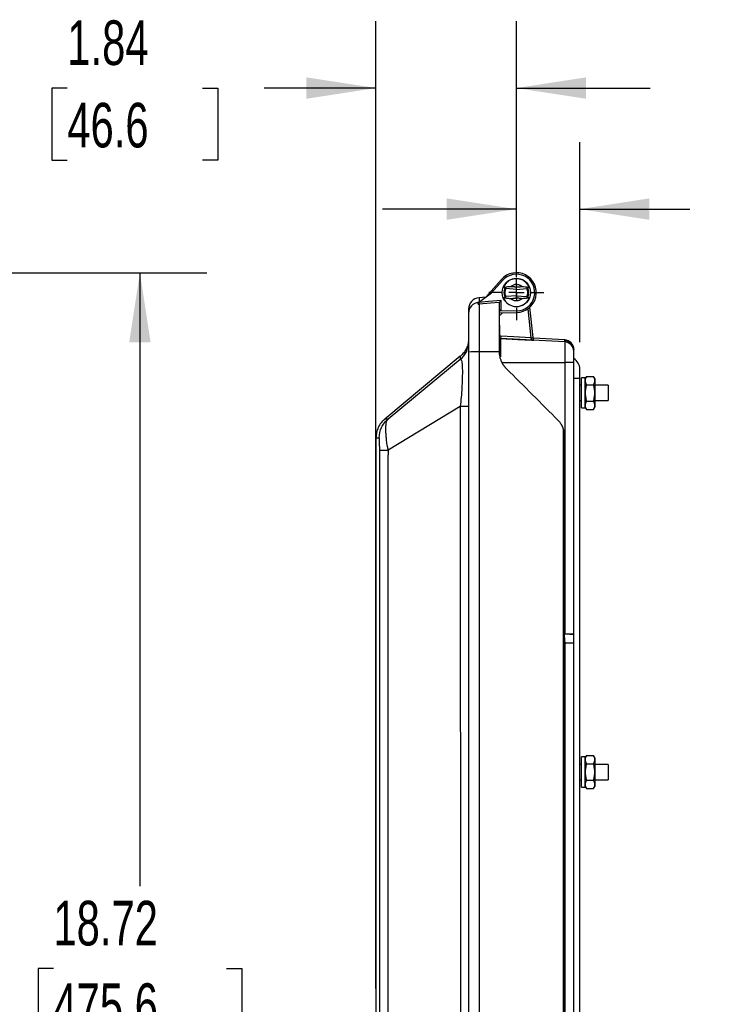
# Model space of a CAD drawing. Header units: inches. Extents: x 1.7 to 75.2, y 1.7 to 57.7.
# Tile 8 of 34: x 34.1 to 43.2, y 20.1 to 33. Entities that reach past the tile are written whole.
import ezdxf

# ---------------------------------------------------------------- set-up
doc = ezdxf.new("R2010")
doc.units = ezdxf.units.IN
doc.header["$LTSCALE"] = 7
doc.header["$MEASUREMENT"] = 0
doc.linetypes.add('CENTERX2', pattern=[0.8, 0.5, -0.1, 0.1, -0.1])
doc.layers.add('CENTER', color=40, linetype='CENTERX2')
doc.layers.add('DIMENSIONS', color=140, linetype='Continuous', lineweight=25)
doc.styles.add('SLDTEXTSTYLE0', font='TXT', dxfattribs={"width": 0.7})
doc.dimstyles.new('SLDDIMSTYLE0', dxfattribs={"dimtxt": 0.594727, "dimasz": 0.91, "dimexe": 0, "dimexo": 0.0625, "dimgap": 0.148682, "dimtad": 0, "dimtih": 1, "dimtoh": 1, "dimrnd": 1e-09, "dimzin": 12, "dimdsep": 46, "dimtxsty": 'SLDTEXTSTYLE0', "dimsah": 1, "dimcen": 0.09, "dimadec": 0, "dimazin": 3, "dimtfac": 1, "dimtofl": 0, "dimtmove": 0, "dimatfit": 3, "dimfxl": 0, "dimfrac": 2, "dimtolj": 1, "dimtzin": 12, "dimarcsym": 0})
doc.dimstyles.new('SLDDIMSTYLE1', dxfattribs={"dimtxt": 0.594727, "dimasz": 0.91, "dimexe": 0, "dimexo": 0.0625, "dimgap": 0.148682, "dimtad": 0, "dimtih": 1, "dimtoh": 1, "dimrnd": 1e-09, "dimdsep": 46, "dimtxsty": 'SLDTEXTSTYLE0', "dimsah": 1, "dimcen": 0.09, "dimadec": 0, "dimazin": 2, "dimtfac": 1, "dimtmove": 0, "dimatfit": 0, "dimfxl": 0, "dimfrac": 2, "dimtolj": 1, "dimtzin": 12, "dimarcsym": 0})
doc.dimstyles.new('SLDDIMSTYLE3', dxfattribs={"dimtxt": 0.594727, "dimasz": 0.91, "dimexe": 0, "dimexo": 0.0625, "dimgap": 0.148682, "dimtad": 0, "dimtih": 1, "dimtoh": 1, "dimrnd": 1e-09, "dimzin": 12, "dimdsep": 46, "dimtxsty": 'SLDTEXTSTYLE0', "dimsah": 1, "dimcen": 0.09, "dimadec": 0, "dimazin": 3, "dimtfac": 1, "dimtmove": 0, "dimatfit": 0, "dimfxl": 0, "dimfrac": 2, "dimtolj": 1, "dimtzin": 12, "dimarcsym": 0})

# ---------------------------------------------------------------- blocks, each defined once
blk = doc.blocks.new('_D_4')
at = {"layer": 'DIMENSIONS'}
for p, q in [((29.873, 29.642), (36.561, 29.642)), ((35.686, 29.642), (35.686, 21.621)), ((34.555, 20.542), (34.355, 20.542)), ((34.355, 20.542), (34.355, 19.597)), ((36.817, 20.542), (37.017, 20.542)), ((37.017, 20.542), (37.017, 19.597)), ((34.355, 19.597), (34.555, 19.597)), ((37.017, 19.597), (36.817, 19.597)), ((35.686, 10.919), (35.686, 19.464)), ((18.963, 10.919), (36.561, 10.919))]:
    blk.add_line(p, q, dxfattribs=at)
for points in [[(35.686, 29.642), (35.546, 28.732), (35.826, 28.732)], [(35.686, 10.919), (35.826, 11.829), (35.546, 11.829)]]:
    blk.add_solid(points, dxfattribs=at)
at = {"layer": 'DIMENSIONS', "char_height": 0.5833, "attachment_point": 1, "style": 'SLDTEXTSTYLE0'}
for s, insert in [('18.72', (34.555, 21.428)), ('475.6', (34.555, 20.349))]:
    blk.add_mtext(s, dxfattribs=dict(at, insert=insert))
blk = doc.blocks.new('_D_7')
at = {"layer": 'DIMENSIONS'}
for p, q in [((38.772, 20.63), (38.772, 32.932)), ((40.607, 29.732), (40.607, 32.932)), ((34.737, 32.057), (34.537, 32.057)), ((34.537, 32.057), (34.537, 31.112)), ((36.504, 32.057), (36.704, 32.057)), ((36.704, 32.057), (36.704, 31.112)), ((38.772, 32.057), (37.31, 32.057)), ((40.607, 32.057), (42.357, 32.057)), ((34.537, 31.112), (34.737, 31.112)), ((36.704, 31.112), (36.504, 31.112))]:
    blk.add_line(p, q, dxfattribs=at)
for points in [[(38.772, 32.057), (37.862, 32.197), (37.862, 31.917)], [(40.607, 32.057), (41.517, 31.917), (41.517, 32.197)]]:
    blk.add_solid(points, dxfattribs=at)
at = {"layer": 'DIMENSIONS', "char_height": 0.5833, "attachment_point": 1, "style": 'SLDTEXTSTYLE0'}
for s, insert in [('1.84', (34.737, 32.942)), ('46.6', (34.737, 31.864))]:
    blk.add_mtext(s, dxfattribs=dict(at, insert=insert))
blk = doc.blocks.new('_D_8')
at = {"layer": 'DIMENSIONS'}
for p, q in [((40.607, 30.092), (40.607, 31.349)), ((41.436, 28.732), (41.436, 31.349)), ((40.607, 30.474), (38.857, 30.474)), ((41.436, 30.474), (42.873, 30.474)), ((43.679, 30.474), (43.48, 30.474)), ((43.48, 30.474), (43.48, 29.529)), ((45.447, 30.474), (45.646, 30.474)), ((45.646, 30.474), (45.646, 29.529)), ((43.48, 29.529), (43.679, 29.529)), ((45.646, 29.529), (45.447, 29.529))]:
    blk.add_line(p, q, dxfattribs=at)
for points in [[(40.607, 30.474), (39.697, 30.614), (39.697, 30.334)], [(41.436, 30.474), (42.346, 30.334), (42.346, 30.614)]]:
    blk.add_solid(points, dxfattribs=at)
at = {"layer": 'DIMENSIONS', "char_height": 0.5833, "attachment_point": 1, "style": 'SLDTEXTSTYLE0'}
for s, insert in [('0.83', (43.679, 31.359)), ('21.1', (43.679, 30.28))]:
    blk.add_mtext(s, dxfattribs=dict(at, insert=insert))
blk = doc.blocks.new('SW_CENTERMARKSYMBOL_1')
at = {"layer": 'CENTER', "color": 0}
for p, q in [((0, 0.2), (0, 0.36)), ((-0.2, 0), (-0.36, 0)), ((0, 0), (-0.1, 0)), ((0, 0), (0, 0.1)), ((0, 0), (0, -0.1)), ((0, 0), (0.1, 0)), ((0.2, 0), (0.36, 0)), ((0, -0.2), (0, -0.36))]:
    blk.add_line(p, q, dxfattribs=at)

msp = doc.modelspace()

# ---------------------------------------------------------------- linework, layer by layer
for p, q in [((40.412, 29.555), (40.207, 29.323)), ((40.283, 29.378), (40.427, 29.541)), ((40.427, 29.541), (40.412, 29.555)), ((40.607, 29.488), (40.607, 29.565)), ((40.11, 29.252), (40.283, 29.378)), ((40.465, 29.445), (40.437, 29.448)), ((40.452, 29.399), (40.446, 29.349)), ((40.464, 29.444), (40.462, 29.439)), ((40.607, 29.422), (40.474, 29.434)), ((40.607, 29.422), (40.607, 29.455)), ((40.607, 29.422), (40.74, 29.434)), ((40.607, 29.342), (40.607, 29.422)), ((40.777, 29.448), (40.749, 29.445)), ((40.768, 29.349), (40.762, 29.399)), ((40.207, 29.323), (40.119, 29.315)), ((40.119, 29.315), (40.119, 29.259)), ((40.119, 29.234), (40.119, 28.607)), ((40.388, 29.258), (40.387, 29.258)), ((40.387, 28.607), (40.387, 29.256)), ((40.407, 29.16), (40.407, 29.279)), ((40.437, 29.317), (40.465, 29.319)), ((40.607, 29.342), (40.474, 29.331)), ((40.607, 29.31), (40.607, 29.342)), ((40.607, 29.342), (40.74, 29.331)), ((40.749, 29.319), (40.777, 29.317)), ((39.982, 29.166), (39.982, 29.107)), ((39.982, 29.107), (39.982, 28.605)), ((40.387, 29.118), (40.612, 29.122)), ((40.611, 29.142), (40.389, 29.138)), ((40.611, 29.142), (40.612, 29.122)), ((40.755, 29.169), (40.796, 28.79)), ((40.828, 28.794), (40.785, 29.192)), ((40.389, 28.826), (40.389, 28.957)), ((41.239, 28.737), (40.4, 28.781)), ((40.4, 28.781), (40.4, 28.781)), ((40.4, 28.781), (40.4, 28.543)), ((41.239, 28.764), (40.829, 28.785)), ((41.232, 28.757), (41.239, 28.757)), ((41.239, 28.764), (41.239, 28.757)), ((41.239, 28.757), (41.239, 28.737)), ((41.239, 28.757), (41.239, 28.757)), ((41.239, 28.737), (41.239, 28.47)), ((39.982, 28.605), (39.982, 12.659)), ((40.119, 28.607), (40.119, 12.658)), ((40.387, 28.607), (40.119, 28.607)), ((40.387, 28.605), (40.387, 28.607)), ((41.357, 28.632), (41.357, 28.639)), ((41.357, 28.612), (41.357, 28.632)), ((41.357, 28.469), (41.357, 28.612)), ((39.874, 28.549), (38.887, 27.728)), ((39.874, 28.506), (38.93, 27.728)), ((40.422, 28.47), (41.239, 28.47)), ((41.239, 28.47), (41.239, 24.915)), ((41.357, 24.915), (41.357, 28.469)), ((41.436, 28.265), (41.436, 28.382)), ((41.357, 28.265), (41.436, 28.265)), ((41.436, 12.999), (41.436, 28.265)), ((41.507, 28.267), (41.457, 28.267)), ((41.457, 28.07), (41.457, 28.267)), ((41.524, 28.286), (41.507, 28.257)), ((41.507, 28.07), (41.507, 28.267)), ((41.524, 28.286), (41.615, 28.286)), ((41.632, 28.257), (41.615, 28.286)), ((41.632, 28.257), (41.632, 28.232)), ((41.632, 28.232), (41.632, 28.07)), ((41.457, 28.17), (41.436, 28.17)), ((41.524, 28.178), (41.615, 28.178)), ((41.807, 28.17), (41.632, 28.17)), ((41.807, 28.17), (41.807, 28.07)), ((41.436, 27.97), (41.457, 27.97)), ((41.457, 27.873), (41.457, 28.07)), ((41.507, 27.873), (41.507, 28.07)), ((41.524, 27.962), (41.615, 27.962)), ((41.632, 28.07), (41.632, 27.907)), ((41.632, 27.97), (41.807, 27.97)), ((41.807, 28.07), (41.807, 27.97)), ((39.872, 27.893), (38.933, 27.323)), ((41.457, 27.873), (41.507, 27.873)), ((41.507, 27.882), (41.524, 27.853)), ((41.524, 27.853), (41.615, 27.853)), ((41.615, 27.853), (41.632, 27.882)), ((41.632, 27.907), (41.632, 27.882)), ((38.889, 27.728), (38.889, 27.728)), ((41.221, 27.602), (41.221, 13.663)), ((41.23, 13.707), (41.23, 27.558)), ((41.23, 27.558), (41.23, 13.706)), ((38.772, 27.482), (38.772, 15.127)), ((41.232, 24.915), (41.232, 24.915)), ((41.232, 24.915), (41.239, 24.915)), ((41.239, 24.915), (41.239, 24.915)), ((41.357, 24.909), (41.357, 24.915)), ((41.239, 24.802), (41.239, 16.463)), ((41.357, 16.463), (41.357, 24.801)), ((41.507, 23.309), (41.457, 23.309)), ((41.457, 23.112), (41.457, 23.309)), ((41.524, 23.329), (41.507, 23.3)), ((41.507, 23.112), (41.507, 23.309)), ((41.524, 23.329), (41.615, 23.329)), ((41.632, 23.3), (41.615, 23.329)), ((41.457, 23.212), (41.436, 23.212)), ((41.524, 23.221), (41.615, 23.221)), ((41.632, 23.3), (41.632, 23.275)), ((41.632, 23.275), (41.632, 23.112)), ((41.807, 23.212), (41.632, 23.212)), ((41.807, 23.212), (41.807, 23.112)), ((41.457, 22.915), (41.457, 23.112)), ((41.507, 22.915), (41.507, 23.112)), ((41.632, 23.112), (41.632, 22.95)), ((41.807, 23.112), (41.807, 23.012)), ((41.436, 23.012), (41.457, 23.012)), ((41.507, 22.925), (41.524, 22.896)), ((41.524, 23.004), (41.615, 23.004)), ((41.615, 22.896), (41.632, 22.925)), ((41.632, 23.012), (41.807, 23.012)), ((41.632, 22.95), (41.632, 22.925)), ((41.457, 22.915), (41.507, 22.915)), ((41.524, 22.896), (41.615, 22.896))]:
    msp.add_line(p, q)
at = {"flags": 128}
for points in [[(40.456, 29.446), (40.45, 29.431), (40.443, 29.382)], [(40.443, 29.382), (40.45, 29.334), (40.456, 29.318)], [(40.762, 29.399), (40.755, 29.431), (40.749, 29.448)], [(40.407, 29.279), (40.245, 29.264), (40.117, 29.253)], [(40.119, 29.234), (40.269, 29.247), (40.387, 29.258)], [(40.4, 28.781), (40.391, 28.782), (40.387, 28.783)], [(40.4, 28.781), (40.627, 28.769), (40.806, 28.76)], [(40.796, 28.79), (40.576, 28.802), (40.403, 28.811)]]:
    msp.add_lwpolyline(points, dxfattribs=at)
msp.add_circle((40.607, 29.382), 0.185)
for centre, radius, start, end in [((40.607, 29.382), 0.26, 271, 138.4721), ((40.607, 29.382), 0.24, 271, 138.4721), ((40.607, 29.382), 0.183, 90, 157.6571), ((40.607, 29.382), 0.183, 22.3429, 90), ((40.607, 29.382), 0.164, 337.0827, 22.9173), ((40.132, 29.166), 0.15, 95, 180), ((40.132, 29.107), 0.15, 96.3649, 179.9985), ((40.607, 29.382), 0.183, 202.3429, 337.6571), ((41.232, 28.639), 0.125, 360, 87), ((41.232, 28.632), 0.125, 0.0001, 87.0001), ((41.232, 28.612), 0.125, 0.0003, 87.0004), ((40.087, 25.794), 2.813, 89.3424, 92.1316), ((41.267, 23.277), 5.193, 89.0085, 90.3156), ((41.279, 28.382), 0.157, 0, 60.1626), ((41.267, 15.414), 9.501, 89.4581, 90.1725)]:
    msp.add_arc(centre, radius, start, end)
for points, knots in [([(40.607, 29.488), (40.6, 29.488), (40.593, 29.487), (40.58, 29.485), (40.574, 29.483), (40.556, 29.476), (40.547, 29.469), (40.541, 29.464)], [0, 0, 0, 0, 0.25, 0.25, 0.5, 0.5, 1, 1, 1, 1]), ([(40.665, 29.471), (40.665, 29.471), (40.662, 29.472), (40.656, 29.476), (40.651, 29.478), (40.641, 29.482), (40.635, 29.484), (40.621, 29.487), (40.614, 29.488), (40.607, 29.488)], [0, 0, 0, 0, 0.25, 0.25, 0.5, 0.5, 0.75, 0.75, 1, 1, 1, 1]), ([(40.438, 29.452), (40.46, 29.455), (40.479, 29.458), (40.512, 29.462), (40.527, 29.463), (40.541, 29.464)], [0, 0, 0, 0, 0.5, 0.5, 1, 1, 1, 1]), ([(40.466, 29.448), (40.466, 29.448), (40.465, 29.446), (40.462, 29.44), (40.46, 29.435), (40.456, 29.423), (40.454, 29.416), (40.452, 29.4), (40.451, 29.391), (40.451, 29.374), (40.452, 29.365), (40.454, 29.349), (40.456, 29.341), (40.46, 29.33), (40.462, 29.325), (40.465, 29.318), (40.466, 29.316), (40.466, 29.316)], [0, 0, 0, 0, 0.125, 0.125, 0.25, 0.25, 0.375, 0.375, 0.5, 0.5, 0.625, 0.625, 0.75, 0.75, 0.875, 0.875, 1, 1, 1, 1]), ([(40.474, 29.331), (40.474, 29.331), (40.473, 29.332), (40.47, 29.337), (40.469, 29.341), (40.465, 29.35), (40.463, 29.356), (40.461, 29.368), (40.46, 29.375), (40.46, 29.389), (40.461, 29.396), (40.463, 29.409), (40.465, 29.414), (40.469, 29.424), (40.47, 29.428), (40.473, 29.433), (40.474, 29.434), (40.474, 29.434)], [0, 0, 0, 0, 0.125, 0.125, 0.25, 0.25, 0.375, 0.375, 0.5, 0.5, 0.625, 0.625, 0.75, 0.75, 0.875, 0.875, 1, 1, 1, 1]), ([(40.474, 29.434), (40.473, 29.434), (40.471, 29.434), (40.469, 29.436), (40.468, 29.437), (40.466, 29.439), (40.465, 29.44), (40.465, 29.443), (40.465, 29.444), (40.465, 29.445)], [0, 0, 0, 0, 0.25, 0.25, 0.5, 0.5, 0.75, 0.75, 1, 1, 1, 1]), ([(40.541, 29.464), (40.541, 29.464), (40.543, 29.464), (40.545, 29.464), (40.548, 29.463), (40.551, 29.463), (40.555, 29.462), (40.561, 29.462), (40.568, 29.461), (40.577, 29.46), (40.585, 29.459), (40.592, 29.458), (40.597, 29.457), (40.602, 29.456), (40.605, 29.455), (40.606, 29.455), (40.607, 29.455), (40.607, 29.455), (40.607, 29.455), (40.607, 29.455), (40.607, 29.455)], [0, 0, 0, 0, 0.028681, 0.065057, 0.108486, 0.158348, 0.213969, 0.274654, 0.375198, 0.51228, 0.640785, 0.72101, 0.803781, 0.869568, 0.935326, 0.967248, 0.980408, 0.991293, 0.997726, 1, 1, 1, 1]), ([(40.607, 29.455), (40.614, 29.455), (40.62, 29.456), (40.634, 29.457), (40.64, 29.458), (40.654, 29.459), (40.66, 29.46), (40.67, 29.461), (40.673, 29.462), (40.677, 29.462), (40.678, 29.463), (40.68, 29.463), (40.681, 29.463), (40.682, 29.464)], [0, 0, 0, 0, 0.25, 0.25, 0.5, 0.5, 0.75, 0.75, 0.875, 0.875, 0.9375, 0.9375, 1, 1, 1, 1]), ([(40.682, 29.464), (40.682, 29.464), (40.681, 29.464), (40.68, 29.464), (40.678, 29.464), (40.675, 29.466), (40.67, 29.467), (40.667, 29.469), (40.665, 29.47), (40.665, 29.471)], [0, 0, 0, 0, 0.0622371, 0.1250799, 0.2506171, 0.5009964, 0.7017459, 0.9236615, 1, 1, 1, 1]), ([(40.682, 29.464), (40.695, 29.463), (40.709, 29.461), (40.739, 29.457), (40.756, 29.455), (40.776, 29.452)], [0, 0, 0, 0, 0.5, 0.5, 1, 1, 1, 1]), ([(40.749, 29.445), (40.749, 29.444), (40.749, 29.443), (40.749, 29.44), (40.748, 29.439), (40.746, 29.437), (40.745, 29.436), (40.743, 29.434), (40.741, 29.434), (40.74, 29.434)], [0, 0, 0, 0, 0.25, 0.25, 0.5, 0.5, 0.75, 0.75, 1, 1, 1, 1]), ([(40.74, 29.434), (40.74, 29.434), (40.741, 29.433), (40.744, 29.428), (40.745, 29.424), (40.749, 29.414), (40.751, 29.409), (40.753, 29.396), (40.754, 29.389), (40.754, 29.375), (40.753, 29.368), (40.751, 29.356), (40.749, 29.35), (40.745, 29.341), (40.744, 29.337), (40.741, 29.332), (40.74, 29.331), (40.74, 29.331)], [0, 0, 0, 0, 0.125, 0.125, 0.25, 0.25, 0.375, 0.375, 0.5, 0.5, 0.625, 0.625, 0.75, 0.75, 0.875, 0.875, 1, 1, 1, 1]), ([(40.748, 29.316), (40.748, 29.316), (40.749, 29.318), (40.751, 29.323), (40.753, 29.327), (40.758, 29.341), (40.761, 29.355), (40.763, 29.37)], [0, 0, 0, 0, 0.25, 0.25, 0.5, 0.5, 1, 1, 1, 1]), ([(40.763, 29.395), (40.763, 29.394), (40.763, 29.394), (40.763, 29.392), (40.763, 29.389), (40.763, 29.386), (40.763, 29.382), (40.763, 29.378), (40.763, 29.374), (40.763, 29.372), (40.763, 29.37), (40.763, 29.37)], [0, 0, 0, 0, 0.032446, 0.0985844, 0.1987292, 0.3329559, 0.5012943, 0.7002479, 0.8495929, 0.9494074, 1, 1, 1, 1]), ([(40.107, 29.232), (40.107, 29.232), (40.107, 29.233), (40.107, 29.233), (40.107, 29.235), (40.107, 29.238), (40.107, 29.243), (40.107, 29.247), (40.107, 29.249), (40.107, 29.25)], [0, 0, 0, 0, 0.081766, 0.165048, 0.250715, 0.500457, 0.749709, 0.873698, 1, 1, 1, 1]), ([(40.407, 29.279), (40.406, 29.278), (40.405, 29.276), (40.402, 29.274), (40.4, 29.272), (40.399, 29.27), (40.397, 29.268), (40.396, 29.267), (40.394, 29.265), (40.392, 29.263), (40.391, 29.261), (40.389, 29.259), (40.388, 29.258), (40.388, 29.258)], [0, 0, 0, 0, 0.1093755, 0.2084741, 0.2973042, 0.3758781, 0.444214, 0.5023409, 0.5766638, 0.6454401, 0.7761868, 0.8937217, 1, 1, 1, 1]), ([(40.541, 29.3), (40.527, 29.301), (40.512, 29.303), (40.479, 29.307), (40.46, 29.31), (40.438, 29.313)], [0, 0, 0, 0, 0.5, 0.5, 1, 1, 1, 1]), ([(40.465, 29.319), (40.465, 29.32), (40.465, 29.322), (40.465, 29.324), (40.466, 29.326), (40.468, 29.328), (40.469, 29.329), (40.471, 29.33), (40.473, 29.331), (40.474, 29.331)], [0, 0, 0, 0, 0.25, 0.25, 0.5, 0.5, 0.75, 0.75, 1, 1, 1, 1]), ([(40.607, 29.31), (40.607, 29.31), (40.607, 29.31), (40.607, 29.31), (40.607, 29.31), (40.607, 29.31), (40.607, 29.31), (40.606, 29.309), (40.605, 29.309), (40.603, 29.309), (40.599, 29.308), (40.593, 29.307), (40.586, 29.306), (40.577, 29.305), (40.568, 29.304), (40.56, 29.303), (40.554, 29.302), (40.548, 29.301), (40.544, 29.301), (40.542, 29.3), (40.541, 29.3)], [0, 0, 0, 0, 0.001799, 0.005821, 0.01258, 0.022163, 0.033691, 0.046001, 0.073597, 0.106311, 0.175395, 0.260514, 0.350582, 0.480188, 0.618188, 0.718807, 0.810663, 0.88962, 0.953416, 1, 1, 1, 1]), ([(40.541, 29.3), (40.547, 29.295), (40.557, 29.289), (40.575, 29.281), (40.582, 29.28), (40.596, 29.277), (40.603, 29.277), (40.617, 29.277), (40.624, 29.278), (40.636, 29.281), (40.642, 29.283), (40.652, 29.287), (40.656, 29.289), (40.663, 29.293), (40.665, 29.294), (40.665, 29.294)], [0, 0, 0, 0, 0.25, 0.25, 0.375, 0.375, 0.5, 0.5, 0.625, 0.625, 0.75, 0.75, 0.875, 0.875, 1, 1, 1, 1]), ([(40.682, 29.301), (40.681, 29.301), (40.68, 29.301), (40.678, 29.302), (40.677, 29.302), (40.673, 29.303), (40.67, 29.303), (40.66, 29.305), (40.654, 29.306), (40.641, 29.307), (40.634, 29.308), (40.62, 29.309), (40.614, 29.309), (40.607, 29.31)], [0, 0, 0, 0, 0.0625, 0.0625, 0.125, 0.125, 0.25, 0.25, 0.5, 0.5, 0.75, 0.75, 1, 1, 1, 1]), ([(40.665, 29.294), (40.665, 29.294), (40.665, 29.294), (40.666, 29.294), (40.667, 29.296), (40.67, 29.297), (40.674, 29.299), (40.678, 29.3), (40.68, 29.301), (40.681, 29.301), (40.682, 29.301), (40.682, 29.301)], [0, 0, 0, 0, 0.00532, 0.020574, 0.124876, 0.275831, 0.499261, 0.74986, 0.875489, 0.938376, 1, 1, 1, 1]), ([(40.776, 29.313), (40.756, 29.31), (40.739, 29.307), (40.709, 29.304), (40.695, 29.302), (40.682, 29.301)], [0, 0, 0, 0, 0.5, 0.5, 1, 1, 1, 1]), ([(40.74, 29.331), (40.741, 29.331), (40.743, 29.33), (40.745, 29.329), (40.746, 29.328), (40.748, 29.326), (40.749, 29.324), (40.749, 29.322), (40.749, 29.32), (40.749, 29.319)], [0, 0, 0, 0, 0.25, 0.25, 0.5, 0.5, 0.75, 0.75, 1, 1, 1, 1]), ([(40.407, 29.16), (40.402, 29.159), (40.396, 29.157), (40.389, 29.151), (40.387, 29.148), (40.387, 29.145)], [0, 0, 0, 0, 0.5, 0.5, 1, 1, 1, 1]), ([(40.387, 29.141), (40.387, 29.141), (40.387, 29.141), (40.389, 29.141), (40.391, 29.14)], [0, 0, 0, 0, 0.268102, 1, 1, 1, 1]), ([(40.387, 29.087), (40.402, 29.095), (40.418, 29.103), (40.427, 29.118), (40.428, 29.119)], [0, 0, 0, 0, 0.92909, 1, 1, 1, 1]), ([(40.407, 29.16), (40.406, 29.158), (40.403, 29.154), (40.398, 29.149), (40.394, 29.143), (40.39, 29.14), (40.389, 29.138)], [0, 0, 0, 0, 0.2502689, 0.5010188, 0.774067, 1, 1, 1, 1]), ([(39.982, 28.779), (39.981, 28.757), (39.978, 28.713), (39.956, 28.651), (39.922, 28.594), (39.89, 28.564), (39.874, 28.548)], [0, 0, 0, 0, 0.249992, 0.499985, 0.749954, 1, 1, 1, 1]), ([(39.874, 28.506), (39.907, 28.534), (39.935, 28.57), (39.972, 28.649), (39.982, 28.693), (39.982, 28.737)], [0, 0, 0, 0, 0.5, 0.5, 1, 1, 1, 1]), ([(40.403, 28.811), (40.399, 28.811), (40.395, 28.813), (40.39, 28.818), (40.389, 28.822), (40.389, 28.826)], [0, 0, 0, 0, 0.5, 0.5, 1, 1, 1, 1]), ([(40.403, 28.811), (40.402, 28.803), (40.402, 28.795), (40.401, 28.784), (40.4, 28.781), (40.4, 28.781)], [0, 0, 0, 0, 0.5, 0.5, 1, 1, 1, 1]), ([(40.796, 28.79), (40.804, 28.791), (40.813, 28.792), (40.824, 28.793), (40.828, 28.794), (40.828, 28.794)], [0, 0, 0, 0, 0.5, 0.5, 1, 1, 1, 1]), ([(40.796, 28.79), (40.799, 28.782), (40.801, 28.774), (40.804, 28.763), (40.806, 28.76), (40.806, 28.76)], [0, 0, 0, 0, 0.5, 0.5, 1, 1, 1, 1]), ([(40.806, 28.76), (40.808, 28.76), (40.813, 28.759), (40.819, 28.759), (40.825, 28.759), (40.829, 28.759), (40.831, 28.759), (40.831, 28.759), (40.832, 28.759), (40.832, 28.759), (40.832, 28.759)], [0, 0, 0, 0, 0.177406, 0.344789, 0.502902, 0.752364, 0.876791, 0.938943, 0.970062, 1, 1, 1, 1]), ([(41.239, 28.757), (41.266, 28.756), (41.293, 28.744), (41.325, 28.717), (41.334, 28.707), (41.347, 28.683), (41.352, 28.669), (41.355, 28.656)], [0, 0, 0, 0, 0.5, 0.5, 0.75, 0.75, 1, 1, 1, 1]), ([(41.321, 28.72), (41.329, 28.71), (41.343, 28.693), (41.355, 28.662), (41.356, 28.643), (41.357, 28.632)], [0, 0, 0, 0, 0.3922, 0.674696, 1, 1, 1, 1]), ([(40.478, 28.386), (40.475, 28.389), (40.47, 28.394), (40.463, 28.403), (40.456, 28.411), (40.449, 28.42), (40.442, 28.429), (40.436, 28.438), (40.43, 28.447), (40.425, 28.457), (40.42, 28.467), (40.415, 28.477), (40.409, 28.49), (40.403, 28.506), (40.397, 28.525), (40.393, 28.545), (40.39, 28.565), (40.387, 28.585), (40.387, 28.599), (40.387, 28.605)], [0, 0, 0, 0, 0.045891, 0.091523, 0.136952, 0.182236, 0.227434, 0.272605, 0.317807, 0.363099, 0.408538, 0.454184, 0.500093, 0.583561, 0.666488, 0.749235, 0.832164, 0.915635, 1, 1, 1, 1]), ([(39.874, 28.506), (39.878, 28.51), (39.883, 28.51), (39.89, 28.5), (39.892, 28.491), (39.897, 28.463), (39.898, 28.445), (39.9, 28.401), (39.901, 28.375), (39.901, 28.287), (39.899, 28.215), (39.892, 28.097), (39.889, 28.057), (39.882, 27.975), (39.877, 27.933), (39.872, 27.893)], [0, 0, 0, 0, 0.125, 0.125, 0.25, 0.25, 0.375, 0.375, 0.5, 0.5, 0.75, 0.75, 0.875, 0.875, 1, 1, 1, 1]), ([(39.874, 28.544), (39.874, 28.545), (39.874, 28.548), (39.874, 28.523), (39.874, 28.506)], [0, 0, 0, 0, 0.33333, 1, 1, 1, 1]), ([(41.524, 28.286), (41.518, 28.276), (41.514, 28.267), (41.508, 28.249), (41.507, 28.241), (41.507, 28.232)], [0, 0, 0, 0, 0.5, 0.5, 1, 1, 1, 1]), ([(41.507, 28.232), (41.507, 28.223), (41.508, 28.215), (41.514, 28.197), (41.518, 28.188), (41.524, 28.178)], [0, 0, 0, 0, 0.5, 0.5, 1, 1, 1, 1]), ([(41.632, 28.232), (41.632, 28.241), (41.631, 28.249), (41.625, 28.267), (41.621, 28.276), (41.615, 28.286)], [0, 0, 0, 0, 0.5, 0.5, 1, 1, 1, 1]), ([(41.615, 28.178), (41.621, 28.188), (41.625, 28.197), (41.631, 28.215), (41.632, 28.223), (41.632, 28.232)], [0, 0, 0, 0, 0.5, 0.5, 1, 1, 1, 1]), ([(41.524, 28.178), (41.518, 28.158), (41.514, 28.14), (41.508, 28.104), (41.507, 28.087), (41.507, 28.07)], [0, 0, 0, 0, 0.5, 0.5, 1, 1, 1, 1]), ([(41.632, 28.07), (41.632, 28.087), (41.631, 28.104), (41.625, 28.14), (41.621, 28.158), (41.615, 28.178)], [0, 0, 0, 0, 0.5, 0.5, 1, 1, 1, 1]), ([(41.507, 28.07), (41.507, 28.052), (41.508, 28.035), (41.514, 28), (41.518, 27.982), (41.524, 27.962)], [0, 0, 0, 0, 0.5, 0.5, 1, 1, 1, 1]), ([(41.524, 27.962), (41.518, 27.952), (41.514, 27.942), (41.508, 27.925), (41.507, 27.916), (41.507, 27.907)], [0, 0, 0, 0, 0.5, 0.5, 1, 1, 1, 1]), ([(41.615, 27.962), (41.621, 27.982), (41.625, 28), (41.631, 28.035), (41.632, 28.052), (41.632, 28.07)], [0, 0, 0, 0, 0.5, 0.5, 1, 1, 1, 1]), ([(41.632, 27.907), (41.632, 27.916), (41.631, 27.925), (41.625, 27.942), (41.621, 27.952), (41.615, 27.962)], [0, 0, 0, 0, 0.5, 0.5, 1, 1, 1, 1]), ([(39.982, 27.894), (39.982, 27.894), (39.972, 27.894), (39.934, 27.893), (39.906, 27.893), (39.872, 27.893)], [0, 0, 0, 0, 0.5, 0.5, 1, 1, 1, 1]), ([(39.872, 27.893), (39.872, 27.855), (39.872, 27.817), (39.872, 27.742), (39.872, 27.704), (39.872, 27.59), (39.872, 27.515), (39.873, 27.288), (39.873, 27.136), (39.873, 26.683), (39.873, 26.38), (39.874, 25.473), (39.874, 24.868), (39.875, 23.052), (39.875, 21.842), (39.875, 19.422), (39.875, 18.212), (39.874, 16.397), (39.874, 15.792), (39.873, 14.884), (39.873, 14.582), (39.873, 14.128), (39.873, 13.977), (39.872, 13.75), (39.872, 13.674), (39.872, 13.561), (39.872, 13.523), (39.872, 13.447), (39.872, 13.409), (39.872, 13.372)], [0, 0, 0, 0, 0.007812, 0.007812, 0.015625, 0.015625, 0.03125, 0.03125, 0.0625, 0.0625, 0.125, 0.125, 0.25, 0.25, 0.5, 0.5, 0.75, 0.75, 0.875, 0.875, 0.9375, 0.9375, 0.96875, 0.96875, 0.984375, 0.984375, 0.992188, 0.992188, 1, 1, 1, 1]), ([(41.507, 27.907), (41.507, 27.899), (41.508, 27.89), (41.514, 27.872), (41.518, 27.863), (41.524, 27.853)], [0, 0, 0, 0, 0.5, 0.5, 1, 1, 1, 1]), ([(41.615, 27.853), (41.621, 27.863), (41.625, 27.872), (41.631, 27.89), (41.632, 27.899), (41.632, 27.907)], [0, 0, 0, 0, 0.5, 0.5, 1, 1, 1, 1]), ([(38.887, 27.728), (38.87, 27.712), (38.836, 27.68), (38.8, 27.619), (38.777, 27.552), (38.774, 27.506), (38.772, 27.482)], [0, 0, 0, 0, 0.250046, 0.500015, 0.750008, 1, 1, 1, 1]), ([(38.814, 27.482), (38.814, 27.529), (38.825, 27.576), (38.865, 27.66), (38.894, 27.698), (38.93, 27.728)], [0, 0, 0, 0, 0.5, 0.5, 1, 1, 1, 1]), ([(38.93, 27.728), (38.92, 27.728), (38.9, 27.728), (38.888, 27.728), (38.889, 27.728), (38.889, 27.728)], [0, 0, 0, 0, 0.400002, 0.799999, 1, 1, 1, 1]), ([(38.933, 27.323), (38.929, 27.34), (38.926, 27.355), (38.92, 27.383), (38.918, 27.396), (38.912, 27.433), (38.91, 27.456), (38.906, 27.498), (38.904, 27.517), (38.902, 27.553), (38.902, 27.57), (38.902, 27.602), (38.902, 27.617), (38.903, 27.645), (38.904, 27.658), (38.908, 27.682), (38.91, 27.693), (38.916, 27.708), (38.918, 27.712), (38.923, 27.721), (38.926, 27.725), (38.93, 27.728)], [0, 0, 0, 0, 0.0625, 0.0625, 0.125, 0.125, 0.25, 0.25, 0.375, 0.375, 0.5, 0.5, 0.625, 0.625, 0.75, 0.75, 0.875, 0.875, 0.9375, 0.9375, 1, 1, 1, 1]), ([(41.221, 27.602), (41.22, 27.605), (41.218, 27.612), (41.214, 27.621), (41.21, 27.631), (41.206, 27.64), (41.201, 27.649), (41.194, 27.661), (41.185, 27.675), (41.173, 27.691), (41.163, 27.701), (41.159, 27.706)], [0, 0, 0, 0, 0.084389, 0.168606, 0.252799, 0.337115, 0.421701, 0.5067, 0.672569, 0.836649, 1, 1, 1, 1]), ([(41.23, 27.558), (41.23, 27.559), (41.23, 27.562), (41.229, 27.566), (41.229, 27.569), (41.228, 27.573), (41.227, 27.577), (41.227, 27.58), (41.226, 27.584), (41.225, 27.588), (41.224, 27.591), (41.223, 27.595), (41.222, 27.598), (41.221, 27.601), (41.221, 27.602)], [0, 0, 0, 0, 0.05681, 0.118117, 0.184064, 0.254766, 0.330317, 0.410793, 0.496258, 0.586764, 0.682356, 0.783072, 0.888944, 1, 1, 1, 1]), ([(38.774, 27.482), (38.774, 27.482), (38.77, 27.482), (38.783, 27.482), (38.804, 27.482), (38.814, 27.482)], [0, 0, 0, 0, 0.12, 0.56, 1, 1, 1, 1]), ([(38.814, 27.482), (38.814, 27.482), (38.814, 27.48), (38.815, 27.476), (38.815, 27.472), (38.815, 27.459), (38.815, 27.447), (38.815, 27.418), (38.815, 27.401), (38.816, 27.373), (38.816, 27.363), (38.816, 27.343), (38.816, 27.333), (38.816, 27.323)], [0, 0, 0, 0, 0.125, 0.125, 0.25, 0.25, 0.5, 0.5, 0.75, 0.75, 0.875, 0.875, 1, 1, 1, 1]), ([(38.816, 27.323), (38.816, 27.183), (38.816, 27.044), (38.816, 26.765), (38.816, 26.626), (38.816, 26.208), (38.816, 25.929), (38.816, 25.092), (38.816, 24.535), (38.816, 22.862), (38.816, 21.747), (38.816, 19.517), (38.816, 18.402), (38.816, 16.73), (38.816, 16.172), (38.816, 15.336), (38.816, 15.057), (38.816, 14.639), (38.816, 14.5), (38.816, 14.221), (38.816, 14.081), (38.816, 13.942)], [0, 0, 0, 0, 0.03125, 0.03125, 0.0625, 0.0625, 0.125, 0.125, 0.25, 0.25, 0.5, 0.5, 0.75, 0.75, 0.875, 0.875, 0.9375, 0.9375, 0.96875, 0.96875, 1, 1, 1, 1]), ([(38.816, 27.323), (38.816, 27.323), (38.827, 27.323), (38.867, 27.323), (38.897, 27.323), (38.933, 27.323)], [0, 0, 0, 0, 0.5, 0.5, 1, 1, 1, 1]), ([(38.933, 13.942), (38.934, 13.96), (38.934, 13.977), (38.933, 14.012), (38.933, 14.029), (38.933, 14.081), (38.933, 14.116), (38.933, 14.221), (38.933, 14.29), (38.933, 14.499), (38.933, 14.639), (38.932, 15.057), (38.932, 15.336), (38.931, 16.172), (38.931, 16.73), (38.93, 18.402), (38.93, 19.517), (38.93, 21.747), (38.93, 22.862), (38.931, 24.535), (38.931, 25.093), (38.932, 25.929), (38.932, 26.208), (38.933, 26.626), (38.933, 26.765), (38.933, 26.974), (38.933, 27.044), (38.933, 27.148), (38.933, 27.183), (38.933, 27.236), (38.933, 27.253), (38.934, 27.288), (38.934, 27.305), (38.933, 27.323)], [0, 0, 0, 0, 0.003906, 0.003906, 0.007813, 0.007813, 0.015625, 0.015625, 0.03125, 0.03125, 0.0625, 0.0625, 0.125, 0.125, 0.25, 0.25, 0.5, 0.5, 0.75, 0.75, 0.875, 0.875, 0.9375, 0.9375, 0.96875, 0.96875, 0.984375, 0.984375, 0.992188, 0.992188, 0.996094, 0.996094, 1, 1, 1, 1]), ([(41.357, 24.909), (41.357, 24.91), (41.345, 24.911), (41.301, 24.913), (41.27, 24.914), (41.239, 24.915)], [0, 0, 0, 0, 0.5, 0.5, 1, 1, 1, 1]), ([(41.239, 24.802), (41.27, 24.802), (41.301, 24.802), (41.334, 24.802), (41.342, 24.802), (41.354, 24.802), (41.357, 24.802), (41.357, 24.801)], [0, 0, 0, 0, 0.5, 0.5, 0.75, 0.75, 1, 1, 1, 1]), ([(41.524, 23.329), (41.518, 23.319), (41.514, 23.31), (41.508, 23.292), (41.507, 23.283), (41.507, 23.275)], [0, 0, 0, 0, 0.5, 0.5, 1, 1, 1, 1]), ([(41.632, 23.275), (41.632, 23.283), (41.631, 23.292), (41.625, 23.31), (41.621, 23.319), (41.615, 23.329)], [0, 0, 0, 0, 0.5, 0.5, 1, 1, 1, 1]), ([(41.507, 23.275), (41.507, 23.266), (41.508, 23.257), (41.514, 23.24), (41.518, 23.231), (41.524, 23.221)], [0, 0, 0, 0, 0.5, 0.5, 1, 1, 1, 1]), ([(41.524, 23.221), (41.518, 23.2), (41.514, 23.182), (41.508, 23.147), (41.507, 23.13), (41.507, 23.112)], [0, 0, 0, 0, 0.5, 0.5, 1, 1, 1, 1]), ([(41.615, 23.221), (41.621, 23.231), (41.625, 23.24), (41.631, 23.257), (41.632, 23.266), (41.632, 23.275)], [0, 0, 0, 0, 0.5, 0.5, 1, 1, 1, 1]), ([(41.632, 23.112), (41.632, 23.13), (41.631, 23.147), (41.625, 23.182), (41.621, 23.2), (41.615, 23.221)], [0, 0, 0, 0, 0.5, 0.5, 1, 1, 1, 1]), ([(41.507, 23.112), (41.507, 23.095), (41.508, 23.078), (41.514, 23.042), (41.518, 23.024), (41.524, 23.004)], [0, 0, 0, 0, 0.5, 0.5, 1, 1, 1, 1]), ([(41.615, 23.004), (41.621, 23.024), (41.625, 23.042), (41.631, 23.078), (41.632, 23.095), (41.632, 23.112)], [0, 0, 0, 0, 0.5, 0.5, 1, 1, 1, 1]), ([(41.524, 23.004), (41.518, 22.994), (41.514, 22.985), (41.508, 22.967), (41.507, 22.959), (41.507, 22.95)], [0, 0, 0, 0, 0.5, 0.5, 1, 1, 1, 1]), ([(41.507, 22.95), (41.507, 22.941), (41.508, 22.933), (41.514, 22.915), (41.518, 22.906), (41.524, 22.896)], [0, 0, 0, 0, 0.5, 0.5, 1, 1, 1, 1]), ([(41.632, 22.95), (41.632, 22.959), (41.631, 22.967), (41.625, 22.985), (41.621, 22.994), (41.615, 23.004)], [0, 0, 0, 0, 0.5, 0.5, 1, 1, 1, 1]), ([(41.615, 22.896), (41.621, 22.906), (41.625, 22.915), (41.631, 22.933), (41.632, 22.941), (41.632, 22.95)], [0, 0, 0, 0, 0.5, 0.5, 1, 1, 1, 1])]:
    msp.add_open_spline(points, degree=3, knots=knots)
for points in [[(40.437, 29.448), (40.437, 29.449), (40.438, 29.45), (40.438, 29.452)], [(40.763, 29.395), (40.762, 29.402), (40.761, 29.409), (40.759, 29.416)], [(40.776, 29.452), (40.776, 29.45), (40.777, 29.449), (40.777, 29.448)], [(40.11, 29.252), (40.109, 29.251), (40.108, 29.251), (40.107, 29.25)], [(40.107, 29.232), (40.111, 29.233), (40.115, 29.233), (40.119, 29.234)], [(40.117, 29.253), (40.115, 29.253), (40.112, 29.252), (40.11, 29.252)], [(40.117, 29.253), (40.118, 29.248), (40.118, 29.24), (40.119, 29.235), (40.119, 29.234)], [(40.388, 29.258), (40.387, 29.257), (40.387, 29.257), (40.387, 29.256)], [(40.438, 29.313), (40.438, 29.314), (40.437, 29.315), (40.437, 29.317)], [(40.777, 29.317), (40.777, 29.315), (40.776, 29.314), (40.776, 29.313)], [(40.832, 28.759), (40.831, 28.769), (40.829, 28.781), (40.828, 28.794)], [(41.239, 28.757), (41.236, 28.757), (41.234, 28.757), (41.232, 28.757)], [(41.232, 28.757), (41.234, 28.757), (41.236, 28.757), (41.239, 28.757)], [(41.159, 27.706), (40.932, 27.933), (40.705, 28.16), (40.478, 28.386)], [(41.23, 27.558), (41.23, 27.558), (41.23, 27.558), (41.23, 27.558)], [(41.232, 24.915), (41.234, 24.878), (41.236, 24.84), (41.239, 24.802)], [(41.357, 24.801), (41.357, 24.837), (41.357, 24.873), (41.357, 24.909)]]:
    msp.add_open_spline(points, degree=3)
at = {"layer": 'DIMENSIONS'}
msp.add_line((38.772, 20.28), (38.772, 31.838), dxfattribs=at)

# ---------------------------------------------------------------- block references
at = {"layer": 'CENTER'}
msp.add_blockref('SW_CENTERMARKSYMBOL_1', (40.607, 29.382), dxfattribs=at)

# ---------------------------------------------------------------- dimensions: what is measured, and where the dimension line sits
at = {"layer": 'DIMENSIONS'}
dim = msp.add_linear_dim(base=(40.607027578, 32.057324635), p1=(38.772027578, 20.280472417), p2=(40.607027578, 29.382303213), dimstyle='SLDDIMSTYLE3', dxfattribs=at)
dim.commit()
dim.dimension.update_dxf_attribs({"geometry": '_D_7', "text_midpoint": (35.620186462, 32.057324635), "dimtype": 160})
for base, p1, p2, angle, dimstyle, picture, middle in [((41.436, 30.474), (40.607, 29.742), (41.436, 28.382), 0, 'SLDDIMSTYLE1', '_D_8', (44.563, 30.474)), ((35.686, 29.642), (18.613, 10.919), (29.523, 29.642), 90, 'SLDDIMSTYLE0', '_D_4', (35.686, 20.542))]:
    dim = msp.add_linear_dim(base=base, p1=p1, p2=p2, angle=angle, dimstyle=dimstyle, dxfattribs=at)
    dim.commit()
    dim.dimension.update_dxf_attribs({"geometry": picture, "text_midpoint": middle, "dimtype": 160})

doc.saveas('drawing.dxf')
